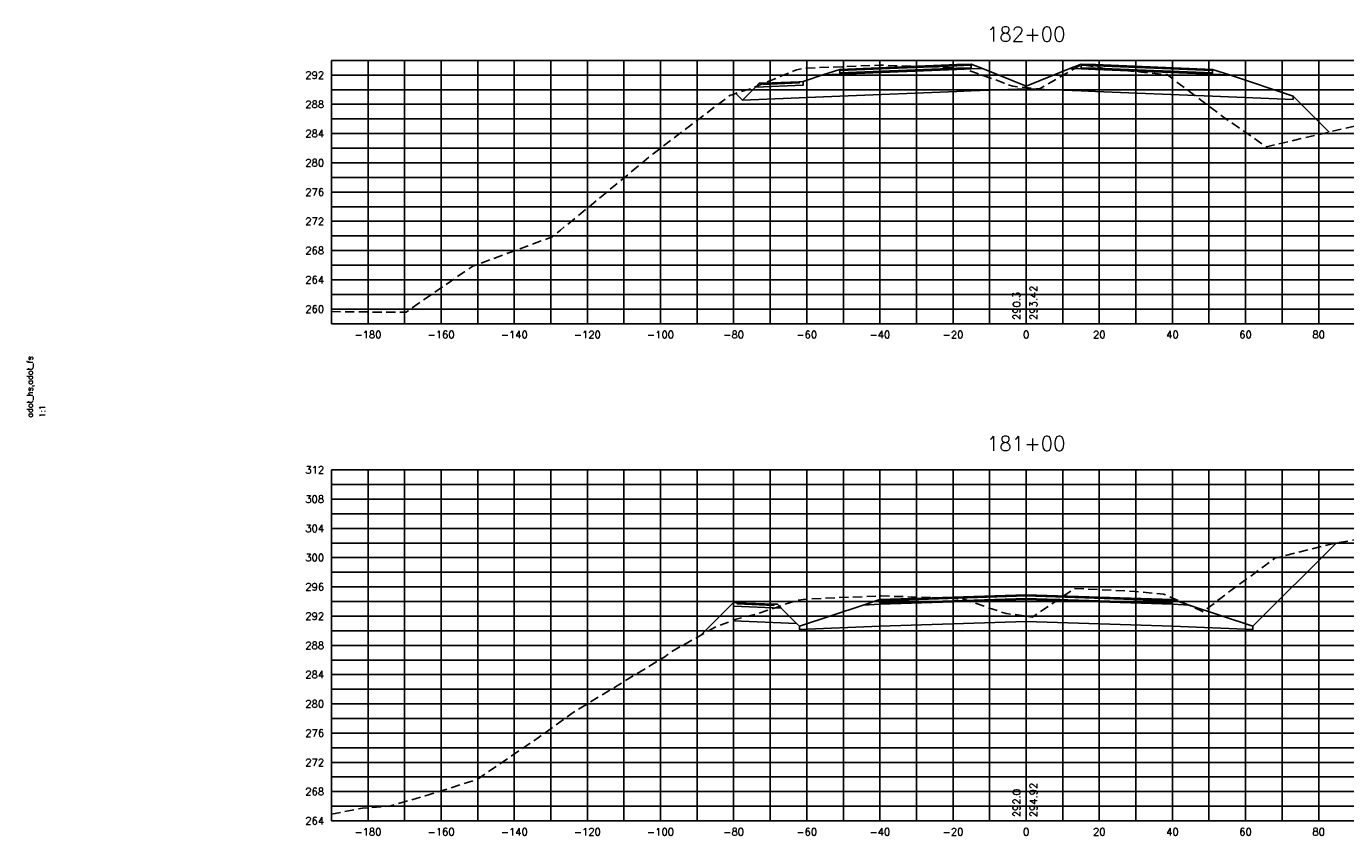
# Model space of a CAD drawing. Extents: x 1497 to 2840, y 16 to 8218.
# Tile 39 of 56: x 2227 to 2587, y 4796 to 5017. Entities that reach past the tile are written whole.
import ezdxf
from ezdxf.enums import TextEntityAlignment as Align

# ---------------------------------------------------------------- set-up
doc = ezdxf.new("R2010")
doc.units = 0
doc.header["$LTSCALE"] = 20
doc.header["$MEASUREMENT"] = 0
doc.linetypes.add('HIDDEN_050%', pattern=[0.1875, 0.125, -0.0625])
for name, color, linetype in [('S-AT-TXT175', 6, 'Continuous'), ('S-AT-TXT80', 1, 'Continuous'), ('XDATUM', 3, 'Continuous'), ('XEG', 1, 'HIDDEN_050%'), ('XFG', 2, 'Continuous'), ('XGRID', 251, 'Continuous'), ('XGRIDT', 2, 'Continuous'), ('XREF-BORDER', 7, 'Continuous')]:
    doc.layers.add(name, color=color, linetype=linetype)
doc.styles.add('L100', font='simplex.shx', dxfattribs={"height": 2})
doc.styles.add('L175', font='ROMANSM.shx', dxfattribs={"height": 3.5})
doc.styles.add('L80', font='ROMANSM.shx', dxfattribs={"height": 1.6})

# ---------------------------------------------------------------- blocks, each defined once
blk = doc.blocks.new('03025_00_att1')
at = {"layer": 'S-AT-TXT175', "style": 'L175'}
for tag, p in [('NUM', (32.402, 20.822)), ('LINE1', (30.64, 1.444)), ('LINE2', (30.64, 1.161)), ('LINE3', (30.64, 0.877))]:
    blk.add_attdef(tag, text='', height=0.175, dxfattribs=at).set_placement(p, align=Align.CENTER)
at = {"layer": 'S-AT-TXT80', "style": 'L80'}
for tag, p in [('DRAFTED', (2.436, 14.201)), ('PSCALE', (2.265, 11.605)), ('PVIEW', (2.436, 11.605)), ('PCTB', (2.094, 11.605))]:
    blk.add_attdef(tag, p, '', height=0.08, rotation=90, dxfattribs=at)

msp = doc.modelspace()

# ---------------------------------------------------------------- linework, layer by layer
at = {"layer": 'XDATUM', "flags": 128}
for points in [[(2420.6, 4998.97), (2422.41, 4997.16), (2449, 4998.23), (2481, 4999.51), (2485, 4999.67), (2500, 5000.27), (2515, 4999.67), (2519, 4999.51), (2551, 4998.23), (2573, 4997.35), (2573, 4998.23), (2582.83, 4988.4)], [(2411.15, 4850.86), (2420, 4859.71), (2420, 4854.71), (2437.21, 4854.02), (2438, 4853.23), (2438, 4852.35), (2460, 4853.23), (2500, 4854.51), (2540, 4853.23), (2562, 4852.35), (2562, 4853.23), (2584.74, 4875.97)]]:
    msp.add_lwpolyline(points, dxfattribs=at)
at = {"layer": 'XEG', "flags": 128}
for points in [[(2310, 4939.29), (2329.59, 4939.11), (2330.47, 4939.17), (2333.66, 4941.47), (2348.63, 4951.72), (2370.38, 4959.74), (2372.62, 4961.62), (2375.4, 4963.8), (2397.98, 4982.48), (2416.91, 4996.85), (2419.09, 4998.52), (2419.57, 4998.64), (2424.77, 5000.32), (2436.32, 5005.1), (2437.22, 5005.45), (2439.52, 5005.84), (2439.81, 5005.89), (2440.08, 5005.9), (2460.16, 5006.71), (2470.26, 5006.33), (2479.98, 5005.99), (2482.11, 5005.77), (2483.16, 5005.67), (2494.03, 5001.83), (2496.37, 5000.93), (2500, 5000.59), (2502.09, 5000.39), (2503.65, 5000.22), (2505.59, 5001.35), (2515, 5006.8), (2522.8, 5005.63), (2538.54, 5004.14), (2553.94, 4992.52), (2565.71, 4984.38), (2597.75, 4991.9), (2598.07, 4992.04), (2608.86, 4992.97), (2612.75, 4993.33), (2646.95, 4999.16), (2659.48, 5000.98), (2685.94, 5003.53), (2687.08, 5004.02), (2690, 5005.2)], [(2310, 4801.79), (2318.46, 4803.47), (2325.54, 4804.03), (2325.59, 4803.92), (2335.67, 4806.88), (2349.68, 4811.23), (2366.89, 4822.99), (2376.11, 4829.66), (2401.15, 4844.87), (2402.84, 4846.14), (2404.21, 4846.95), (2414.98, 4853.02), (2420.72, 4855.14), (2423.34, 4855.86), (2426.09, 4856.47), (2432.15, 4858.55), (2437.4, 4860.37), (2439.04, 4860.57), (2440.1, 4860.67), (2447.76, 4861.01), (2460.33, 4861.54), (2473.02, 4861.1), (2480.11, 4860.85), (2481.03, 4860.75), (2483.24, 4860.54), (2488.85, 4858.6), (2494.52, 4856.72), (2498.17, 4856.28), (2500, 4855.99), (2501.66, 4855.72), (2507.19, 4859.44), (2513.23, 4863.55), (2529.71, 4862.76), (2537.59, 4862.03), (2544.99, 4858.78), (2548.41, 4857.19), (2553.23, 4860.95), (2568.01, 4871.82), (2583.25, 4875.71), (2598.12, 4878.3), (2610.31, 4876.49), (2616.37, 4874.75), (2635.51, 4874.24), (2636, 4874.48), (2636.38, 4874.51), (2660.82, 4881.82), (2690, 4895.71)]]:
    msp.add_lwpolyline(points, dxfattribs=at)
at = {"layer": 'XFG', "flags": 128}
for points in [[(2500, 5001.01), (2488.05, 5005.79), (2485, 5005.67), (2481, 5005.51), (2449, 5004.23), (2444.43, 5004.04), (2439, 5002.23), (2439, 5001.23), (2425.96, 5000.71), (2422.41, 4997.16), (2449, 4998.23), (2481, 4999.51), (2485, 4999.67), (2500, 5000.27), (2500, 5001.01)], [(2485, 5006.01), (2481, 5005.85), (2449, 5004.57), (2449, 5005.57), (2444.43, 5004.04), (2449, 5004.23), (2481, 5005.51), (2485, 5005.67), (2488.05, 5005.79), (2485, 5007.01), (2485, 5006.01)], [(2485, 5007.01), (2481, 5006.85), (2449, 5005.57), (2449, 5005.23), (2481, 5006.51), (2485, 5006.67), (2485, 5007.01)], [(2485, 5006.67), (2481, 5006.51), (2449, 5005.23), (2449, 5004.57), (2481, 5005.85), (2485, 5006.01), (2485, 5006.67)], [(2500, 5001.01), (2511.95, 5005.79), (2515, 5005.67), (2519, 5005.51), (2551, 5004.23), (2555.57, 5004.04), (2573, 4998.23), (2573, 4997.35), (2551, 4998.23), (2519, 4999.51), (2515, 4999.67), (2500, 5000.27)], [(2515, 5007.01), (2511.95, 5005.79), (2515, 5005.67), (2519, 5005.51), (2551, 5004.23), (2555.57, 5004.04), (2551, 5005.57), (2551, 5004.57), (2519, 5005.85), (2515, 5006.01), (2515, 5007.01)], [(2515, 5007.01), (2515, 5006.67), (2519, 5006.51), (2551, 5005.23), (2551, 5005.57), (2519, 5006.85), (2515, 5007.01)], [(2515, 5006.67), (2515, 5006.01), (2519, 5005.85), (2551, 5004.57), (2551, 5005.23), (2519, 5006.51), (2515, 5006.67)], [(2439, 5002.23), (2438, 5002.19), (2438, 5001.85), (2428, 5001.45), (2428, 5001.79), (2427, 5001.75), (2425.96, 5000.71), (2439, 5001.23), (2439, 5002.23)], [(2438, 5002.19), (2428, 5001.79), (2428, 5001.45), (2438, 5001.85), (2438, 5002.19)], [(2422.41, 4997.16), (2422.41, 4997.16), (2420.6, 4998.97)], [(2573, 4998.23), (2573, 4998.23), (2582.83, 4988.4)], [(2562, 4853.23), (2562, 4853.23), (2584.74, 4875.97)], [(2500, 4860.51), (2460, 4859.23), (2455.43, 4859.04), (2438, 4853.23), (2438, 4852.35), (2460, 4853.23), (2500, 4854.51)], [(2500, 4860.85), (2460, 4859.57), (2460, 4860.57), (2455.43, 4859.04), (2460, 4859.23), (2500, 4860.51)], [(2500, 4861.85), (2460, 4860.57), (2460, 4860.23), (2500, 4861.51)], [(2500, 4861.51), (2460, 4860.23), (2460, 4859.57), (2500, 4860.85)], [(2500, 4861.85), (2540, 4860.57), (2540, 4860.23), (2500, 4861.51)], [(2500, 4861.51), (2540, 4860.23), (2540, 4859.57), (2500, 4860.85)], [(2500, 4860.85), (2540, 4859.57), (2540, 4860.57), (2544.57, 4859.04), (2540, 4859.23), (2500, 4860.51)], [(2500, 4860.51), (2540, 4859.23), (2544.57, 4859.04), (2562, 4853.23), (2562, 4852.35), (2540, 4853.23), (2500, 4854.51)], [(2420, 4859.71), (2420, 4859.71), (2411.15, 4850.86)], [(2420, 4859.71), (2420, 4858.71), (2433.04, 4858.19), (2432, 4859.23), (2431, 4859.27), (2431, 4858.93), (2421, 4859.33), (2421, 4859.67), (2420, 4859.71)], [(2420, 4858.71), (2420, 4854.71), (2437.21, 4854.02), (2433.04, 4858.19), (2420, 4858.71)], [(2421, 4859.67), (2421, 4859.33), (2431, 4858.93), (2431, 4859.27), (2421, 4859.67)], [(2438, 4853.23), (2437.21, 4854.02)]]:
    msp.add_lwpolyline(points, dxfattribs=at)
at = {"layer": 'XGRID'}
for p, q in [((2310, 4936), (2310, 5008)), ((2310, 5008), (2690, 5008)), ((2320, 4936), (2320, 5008)), ((2330, 4936), (2330, 5008)), ((2340, 4936), (2340, 5008)), ((2350, 4936), (2350, 5008)), ((2360, 4936), (2360, 5008)), ((2370, 4936), (2370, 5008)), ((2380, 4936), (2380, 5008)), ((2390, 4936), (2390, 5008)), ((2400, 4936), (2400, 5008)), ((2410, 4936), (2410, 5008)), ((2420, 4936), (2420, 5008)), ((2430, 4936), (2430, 5008)), ((2440, 4936), (2440, 5008)), ((2450, 4936), (2450, 5008)), ((2460, 4936), (2460, 5008)), ((2470, 4936), (2470, 5008)), ((2480, 4936), (2480, 5008)), ((2490, 4936), (2490, 5008)), ((2500, 4936), (2500, 5008)), ((2510, 4936), (2510, 5008)), ((2520, 4936), (2520, 5008)), ((2530, 4936), (2530, 5008)), ((2540, 4936), (2540, 5008)), ((2550, 4936), (2550, 5008)), ((2560, 4936), (2560, 5008)), ((2570, 4936), (2570, 5008)), ((2580, 4936), (2580, 5008)), ((2310, 5004), (2690, 5004)), ((2310, 5000), (2690, 5000)), ((2310, 4996), (2690, 4996)), ((2310, 4992), (2690, 4992)), ((2310, 4988), (2690, 4988)), ((2310, 4984), (2690, 4984)), ((2310, 4980), (2690, 4980)), ((2310, 4976), (2690, 4976)), ((2310, 4972), (2690, 4972)), ((2310, 4968), (2690, 4968)), ((2310, 4964), (2690, 4964)), ((2310, 4960), (2690, 4960)), ((2310, 4956), (2690, 4956)), ((2310, 4952), (2690, 4952)), ((2310, 4948), (2690, 4948)), ((2310, 4944), (2690, 4944)), ((2310, 4940), (2690, 4940)), ((2310, 4936), (2690, 4936)), ((2310, 4800), (2310, 4896)), ((2310, 4896), (2690, 4896)), ((2320, 4800), (2320, 4896)), ((2330, 4800), (2330, 4896)), ((2340, 4800), (2340, 4896)), ((2350, 4800), (2350, 4896)), ((2360, 4800), (2360, 4896)), ((2370, 4800), (2370, 4896)), ((2380, 4800), (2380, 4896)), ((2390, 4800), (2390, 4896)), ((2400, 4800), (2400, 4896)), ((2410, 4800), (2410, 4896)), ((2420, 4800), (2420, 4896)), ((2430, 4800), (2430, 4896)), ((2440, 4800), (2440, 4896)), ((2450, 4800), (2450, 4896)), ((2460, 4800), (2460, 4896)), ((2470, 4800), (2470, 4896)), ((2480, 4800), (2480, 4896)), ((2490, 4800), (2490, 4896)), ((2500, 4800), (2500, 4896)), ((2510, 4800), (2510, 4896)), ((2520, 4800), (2520, 4896)), ((2530, 4800), (2530, 4896)), ((2540, 4800), (2540, 4896)), ((2550, 4800), (2550, 4896)), ((2560, 4800), (2560, 4896)), ((2570, 4800), (2570, 4896)), ((2580, 4800), (2580, 4896)), ((2310, 4892), (2690, 4892)), ((2310, 4888), (2690, 4888)), ((2310, 4884), (2690, 4884)), ((2310, 4880), (2690, 4880)), ((2310, 4876), (2690, 4876)), ((2310, 4872), (2690, 4872)), ((2310, 4868), (2690, 4868)), ((2310, 4864), (2690, 4864)), ((2310, 4860), (2690, 4860)), ((2310, 4856), (2690, 4856)), ((2310, 4852), (2690, 4852)), ((2310, 4848), (2690, 4848)), ((2310, 4844), (2690, 4844)), ((2310, 4840), (2690, 4840)), ((2310, 4836), (2690, 4836)), ((2310, 4832), (2690, 4832)), ((2310, 4828), (2690, 4828)), ((2310, 4824), (2690, 4824)), ((2310, 4820), (2690, 4820)), ((2310, 4816), (2690, 4816)), ((2310, 4812), (2690, 4812)), ((2310, 4808), (2690, 4808)), ((2310, 4804), (2690, 4804)), ((2310, 4800), (2690, 4800))]:
    msp.add_line(p, q, dxfattribs=at)

# ---------------------------------------------------------------- block references
at = {"layer": 'XREF-BORDER'}
ref = msp.add_blockref('03025_00_att1', (2186.45, 4678.23), dxfattribs=dict(at, xscale=20, yscale=20, zscale=20))
ref.add_attrib('PCTB', 'adot_hs,adot_fs', (2228.33, 4910.32), dxfattribs={"layer": 'S-AT-TXT80', "height": 1.6, "rotation": 90, "style": 'L80'})
ref.add_attrib('PSCALE', '1:1', (2231.75, 4910.32), dxfattribs={"layer": 'S-AT-TXT80', "height": 1.6, "rotation": 90, "style": 'L80'})

# ---------------------------------------------------------------- texts
at = {"layer": 'XGRIDT', "style": 'L100'}
for s, p in [('182+00', (2500, 5012)), ('181+00', (2500, 4900))]:
    msp.add_text(s, height=4, dxfattribs=at).set_placement(p, align=Align.BOTTOM_CENTER)
for s, p in [('292', (2308, 5004)), ('288', (2308, 4996)), ('284', (2308, 4988)), ('280', (2308, 4980)), ('276', (2308, 4972)), ('272', (2308, 4964)), ('268', (2308, 4956)), ('264', (2308, 4948)), ('260', (2308, 4940)), ('312', (2308, 4896)), ('308', (2308, 4888)), ('304', (2308, 4880)), ('300', (2308, 4872)), ('296', (2308, 4864)), ('292', (2308, 4856)), ('288', (2308, 4848)), ('284', (2308, 4840)), ('280', (2308, 4832)), ('276', (2308, 4824)), ('272', (2308, 4816)), ('268', (2308, 4808)), ('264', (2308, 4800))]:
    msp.add_text(s, height=2, dxfattribs=at).set_placement(p, align=Align.MIDDLE_RIGHT)
for s, p in [('290.3', (2499, 4937)), ('292.0', (2499, 4801))]:
    msp.add_text(s, height=2, rotation=90, dxfattribs=at).set_placement(p, align=Align.BOTTOM_LEFT)
for s, p in [('293.42', (2501, 4937)), ('294.92', (2501, 4801))]:
    msp.add_text(s, height=2, rotation=90, dxfattribs=at).set_placement(p, align=Align.TOP_LEFT)
for s, p in [('-180', (2320, 4934)), ('-160', (2340, 4934)), ('-140', (2360, 4934)), ('-120', (2380, 4934)), ('-100', (2400, 4934)), ('-80', (2420, 4934)), ('-60', (2440, 4934)), ('-40', (2460, 4934)), ('-20', (2480, 4934)), ('0', (2500, 4934)), ('20', (2520, 4934)), ('40', (2540, 4934)), ('60', (2560, 4934)), ('80', (2580, 4934)), ('-180', (2320, 4798)), ('-160', (2340, 4798)), ('-140', (2360, 4798)), ('-120', (2380, 4798)), ('-100', (2400, 4798)), ('-80', (2420, 4798)), ('-60', (2440, 4798)), ('-40', (2460, 4798)), ('-20', (2480, 4798)), ('0', (2500, 4798)), ('20', (2520, 4798)), ('40', (2540, 4798)), ('60', (2560, 4798)), ('80', (2580, 4798))]:
    msp.add_text(s, height=2, dxfattribs=at).set_placement(p, align=Align.TOP_CENTER)

doc.saveas('drawing.dxf')
